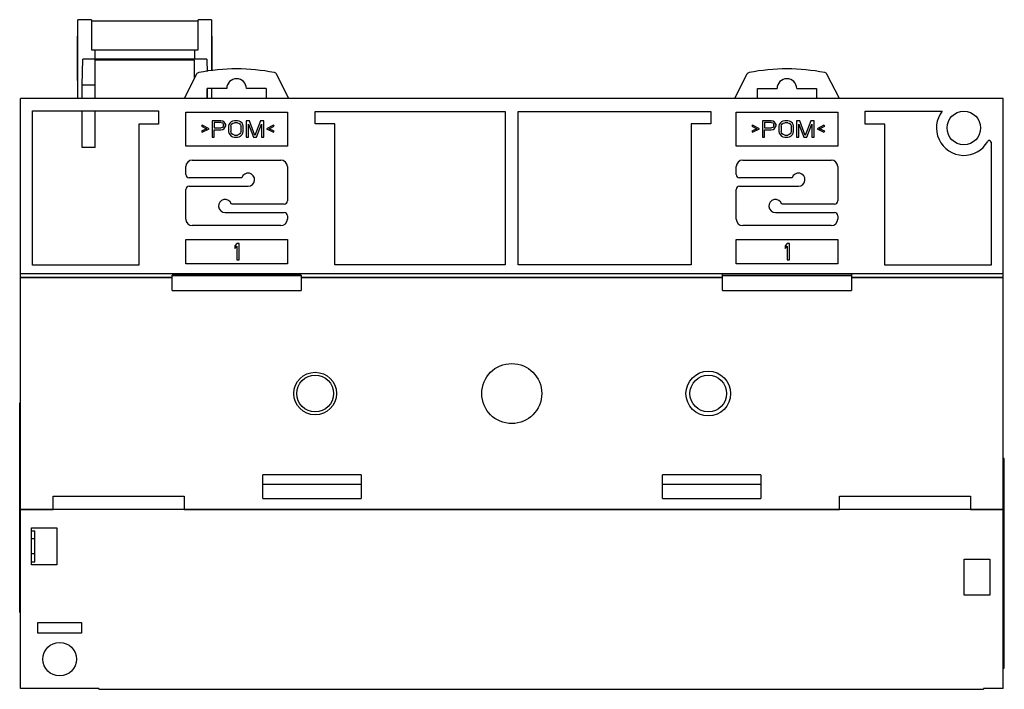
# Model space of a CAD drawing. Header units: millimetres. Extents: x 22 to 173, y 84 to 186.
import ezdxf

# ---------------------------------------------------------------- set-up
doc = ezdxf.new("R2010")
doc.units = ezdxf.units.MM
doc.header["$LTSCALE"] = 17.512232
doc.layers.get('0').update_dxf_attribs({"linetype": 'CONTINUOUS'})

msp = doc.modelspace()

# ---------------------------------------------------------------- linework, layer by layer
at = {"color": 7, "linetype": 'Continuous'}
for p, q in [((31.37, 174.03), (31.37, 186.03)), ((33.45, 186.03), (31.37, 186.03)), ((33.45, 186.03), (33.45, 181.43)), ((33.45, 185.88), (49.69, 185.88)), ((49.69, 181.43), (49.69, 186.03)), ((51.77, 186.03), (49.69, 186.03)), ((51.77, 186.03), (51.77, 178.23)), ((31.27, 176.75), (31.27, 183.54)), ((31.27, 183.54), (31.37, 183.54)), ((31.27, 183.39), (31.37, 183.39)), ((51.87, 183.54), (51.77, 183.54)), ((51.87, 183.39), (51.77, 183.39)), ((51.87, 178.24), (51.87, 183.54)), ((31.27, 183.18), (31.37, 183.18)), ((51.87, 183.18), (51.77, 183.18)), ((33.45, 181.43), (49.69, 181.43)), ((33.97, 174.03), (33.97, 181.43)), ((49.21, 180.03), (49.21, 181.43)), ((32.03, 176.03), (32.1, 180.03)), ((51.03, 180.03), (32.1, 180.03)), ((49.17, 179.85), (33.97, 179.85)), ((49.17, 177.15), (49.17, 179.85)), ((51.03, 180.03), (51.03, 179.79)), ((51.03, 179.79), (51.06, 178.14)), ((31.27, 178.18), (31.37, 178.18)), ((31.27, 177.96), (31.37, 177.96)), ((49.46, 177.71), (47.57, 174.03)), ((63.57, 174.03), (61.68, 177.71)), ((133.46, 177.71), (131.57, 174.03)), ((147.57, 174.03), (145.68, 177.71)), ((31.27, 176.83), (31.37, 176.83)), ((31.27, 176.75), (31.37, 176.75)), ((32.03, 174.03), (32.03, 176.03)), ((33.97, 176.03), (32.03, 176.03)), ((51.07, 175.53), (51.07, 174.03)), ((54.07, 175.53), (51.07, 175.53)), ((51.09, 174.03), (51.09, 175.53)), ((51.77, 175.53), (51.77, 174.03)), ((60.07, 175.53), (57.07, 175.53)), ((60.07, 175.53), (60.07, 174.03)), ((135.07, 174.03), (135.07, 175.53)), ((135.07, 175.53), (138.07, 175.53)), ((141.07, 175.53), (144.07, 175.53)), ((144.07, 175.53), (144.07, 174.03)), ((22.57, 84.03), (22.57, 174.03)), ((172.57, 174.03), (22.57, 174.03)), ((172.57, 84.03), (172.57, 174.03)), ((24.42, 148.61), (24.42, 172.14)), ((24.42, 172.14), (43.64, 172.14)), ((32.03, 166.53), (32.03, 172.14)), ((33.97, 166.53), (33.97, 172.14)), ((43.64, 172.14), (43.64, 170.11)), ((47.82, 166.73), (47.82, 171.93)), ((47.82, 171.93), (63.32, 171.93)), ((63.32, 171.93), (63.32, 166.73)), ((67.57, 170.18), (67.57, 172.03)), ((67.57, 172.03), (96.57, 172.03)), ((96.57, 172.03), (96.57, 148.68)), ((98.57, 148.68), (98.57, 172.03)), ((98.57, 172.03), (127.97, 172.03)), ((127.97, 172.03), (127.97, 170.18)), ((131.82, 166.73), (131.82, 171.93)), ((131.82, 171.93), (147.32, 171.93)), ((147.32, 171.93), (147.32, 166.73)), ((151.5, 172.1), (163.27, 172.1)), ((151.5, 170.11), (151.5, 172.1)), ((40.64, 170.11), (40.64, 148.61)), ((43.64, 170.11), (40.64, 170.11)), ((50.33, 169.94), (50.22, 169.78)), ((51.39, 169.41), (50.33, 169.94)), ((51.84, 170.63), (51.84, 168.13)), ((53.18, 170.63), (51.84, 170.63)), ((52.17, 170.37), (52.17, 169.57)), ((53.24, 170.37), (52.17, 170.37)), ((53.46, 170.58), (53.18, 170.63)), ((53.24, 170.37), (53.4, 170.32)), ((53.4, 170.32), (53.51, 170.21)), ((53.68, 170.42), (53.46, 170.58)), ((53.51, 170.21), (53.57, 170.05)), ((53.57, 169.89), (53.51, 169.73)), ((53.57, 169.89), (53.57, 170.05)), ((53.85, 170.21), (53.68, 170.42)), ((53.91, 170.05), (53.85, 170.21)), ((53.85, 169.68), (53.91, 169.84)), ((53.91, 169.84), (53.91, 170.05)), ((54.41, 170.05), (54.35, 169.78)), ((54.52, 170.26), (54.41, 170.05)), ((54.74, 170.47), (54.52, 170.26)), ((54.69, 169.78), (54.74, 170)), ((54.97, 170.58), (54.74, 170.47)), ((54.74, 170), (54.85, 170.16)), ((54.85, 170.16), (55.02, 170.26)), ((55.24, 170.63), (54.97, 170.58)), ((55.02, 170.26), (55.24, 170.32)), ((55.69, 170.63), (55.24, 170.63)), ((55.69, 170.32), (55.24, 170.32)), ((55.97, 170.58), (55.69, 170.63)), ((55.69, 170.32), (55.91, 170.26)), ((55.91, 170.26), (56.08, 170.16)), ((56.19, 170.47), (55.97, 170.58)), ((56.08, 170.16), (56.19, 170)), ((56.42, 170.26), (56.19, 170.47)), ((56.19, 170), (56.25, 169.78)), ((56.53, 170.05), (56.42, 170.26)), ((56.58, 169.78), (56.53, 170.05)), ((57.03, 170.63), (57.03, 168.13)), ((57.53, 170.63), (57.03, 170.63)), ((57.37, 168.13), (57.37, 170.1)), ((57.37, 170.1), (58.15, 168.13)), ((58.37, 168.4), (57.53, 170.63)), ((59.21, 170.63), (58.37, 168.4)), ((58.59, 168.13), (59.37, 170.1)), ((59.71, 170.63), (59.21, 170.63)), ((59.37, 170.1), (59.37, 168.13)), ((59.71, 168.13), (59.71, 170.63)), ((61.22, 169.94), (60.16, 169.41)), ((61.33, 169.78), (61.22, 169.94)), ((70.57, 170.18), (67.57, 170.18)), ((70.57, 148.68), (70.57, 170.18)), ((124.97, 170.18), (124.97, 148.68)), ((127.97, 170.18), (124.97, 170.18)), ((134.33, 169.94), (134.22, 169.78)), ((135.39, 169.41), (134.33, 169.94)), ((137.18, 170.63), (135.84, 170.63)), ((135.84, 170.63), (135.84, 168.13)), ((137.24, 170.37), (136.17, 170.37)), ((136.17, 170.37), (136.17, 169.57)), ((137.46, 170.58), (137.18, 170.63)), ((137.24, 170.37), (137.4, 170.32)), ((137.4, 170.32), (137.51, 170.21)), ((137.68, 170.42), (137.46, 170.58)), ((137.51, 170.21), (137.57, 170.05)), ((137.57, 169.89), (137.51, 169.73)), ((137.57, 169.89), (137.57, 170.05)), ((137.85, 170.21), (137.68, 170.42)), ((137.91, 170.05), (137.85, 170.21)), ((137.85, 169.68), (137.91, 169.84)), ((137.91, 169.84), (137.91, 170.05)), ((138.41, 170.05), (138.35, 169.78)), ((138.52, 170.26), (138.41, 170.05)), ((138.74, 170.47), (138.52, 170.26)), ((138.69, 169.78), (138.74, 170)), ((138.97, 170.58), (138.74, 170.47)), ((138.74, 170), (138.85, 170.16)), ((138.85, 170.16), (139.02, 170.26)), ((139.24, 170.63), (138.97, 170.58)), ((139.02, 170.26), (139.24, 170.32)), ((139.69, 170.63), (139.24, 170.63)), ((139.69, 170.32), (139.24, 170.32)), ((139.97, 170.58), (139.69, 170.63)), ((139.69, 170.32), (139.91, 170.26)), ((139.91, 170.26), (140.08, 170.16)), ((140.19, 170.47), (139.97, 170.58)), ((140.08, 170.16), (140.19, 170)), ((140.42, 170.26), (140.19, 170.47)), ((140.19, 170), (140.25, 169.78)), ((140.53, 170.05), (140.42, 170.26)), ((140.58, 169.78), (140.53, 170.05)), ((141.53, 170.63), (141.03, 170.63)), ((141.03, 170.63), (141.03, 168.13)), ((141.37, 168.13), (141.37, 170.1)), ((141.37, 170.1), (142.15, 168.13)), ((142.37, 168.4), (141.53, 170.63)), ((143.21, 170.63), (142.37, 168.4)), ((142.59, 168.13), (143.37, 170.1)), ((143.71, 170.63), (143.21, 170.63)), ((143.37, 170.1), (143.37, 168.13)), ((143.71, 168.13), (143.71, 170.63)), ((145.22, 169.94), (144.16, 169.41)), ((145.33, 169.78), (145.22, 169.94)), ((154.5, 170.11), (151.5, 170.11)), ((154.5, 148.61), (154.5, 170.11)), ((50.22, 169.78), (51, 169.41)), ((51, 169.41), (50.22, 169.04)), ((50.22, 169.04), (50.33, 168.88)), ((50.33, 168.88), (51.39, 169.41)), ((52.17, 169.57), (53.24, 169.57)), ((52.17, 168.13), (52.17, 169.25)), ((52.17, 169.25), (53.18, 169.25)), ((53.18, 169.25), (53.46, 169.3)), ((53.4, 169.62), (53.24, 169.57)), ((53.51, 169.73), (53.4, 169.62)), ((53.46, 169.3), (53.68, 169.46)), ((53.68, 169.46), (53.85, 169.68)), ((54.35, 169.78), (54.35, 168.99)), ((54.35, 168.99), (54.41, 168.72)), ((54.41, 168.72), (54.52, 168.51)), ((54.52, 168.51), (54.74, 168.29)), ((54.69, 169.78), (54.69, 168.99)), ((54.74, 168.77), (54.69, 168.99)), ((54.85, 168.61), (54.74, 168.77)), ((55.02, 168.51), (54.85, 168.61)), ((55.24, 168.45), (55.02, 168.51)), ((55.24, 168.45), (55.69, 168.45)), ((55.91, 168.51), (55.69, 168.45)), ((56.08, 168.61), (55.91, 168.51)), ((56.19, 168.77), (56.08, 168.61)), ((56.25, 168.99), (56.19, 168.77)), ((56.19, 168.29), (56.42, 168.51)), ((56.25, 168.99), (56.25, 169.78)), ((56.42, 168.51), (56.53, 168.72)), ((56.53, 168.72), (56.58, 168.99)), ((56.58, 168.99), (56.58, 169.78)), ((60.16, 169.41), (61.22, 168.88)), ((60.55, 169.41), (61.33, 169.78)), ((61.33, 169.04), (60.55, 169.41)), ((61.22, 168.88), (61.33, 169.04)), ((134.22, 169.78), (135, 169.41)), ((135, 169.41), (134.22, 169.04)), ((134.22, 169.04), (134.33, 168.88)), ((134.33, 168.88), (135.39, 169.41)), ((136.17, 169.57), (137.24, 169.57)), ((136.17, 169.25), (137.18, 169.25)), ((136.17, 168.13), (136.17, 169.25)), ((137.18, 169.25), (137.46, 169.3)), ((137.4, 169.62), (137.24, 169.57)), ((137.51, 169.73), (137.4, 169.62)), ((137.46, 169.3), (137.68, 169.46)), ((137.68, 169.46), (137.85, 169.68)), ((138.35, 169.78), (138.35, 168.99)), ((138.35, 168.99), (138.41, 168.72)), ((138.41, 168.72), (138.52, 168.51)), ((138.52, 168.51), (138.74, 168.29)), ((138.69, 169.78), (138.69, 168.99)), ((138.74, 168.77), (138.69, 168.99)), ((138.85, 168.61), (138.74, 168.77)), ((139.02, 168.51), (138.85, 168.61)), ((139.24, 168.45), (139.02, 168.51)), ((139.24, 168.45), (139.69, 168.45)), ((139.91, 168.51), (139.69, 168.45)), ((140.08, 168.61), (139.91, 168.51)), ((140.19, 168.77), (140.08, 168.61)), ((140.25, 168.99), (140.19, 168.77)), ((140.19, 168.29), (140.42, 168.51)), ((140.25, 168.99), (140.25, 169.78)), ((140.42, 168.51), (140.53, 168.72)), ((140.53, 168.72), (140.58, 168.99)), ((140.58, 168.99), (140.58, 169.78)), ((144.16, 169.41), (145.22, 168.88)), ((144.55, 169.41), (145.33, 169.78)), ((145.33, 169.04), (144.55, 169.41)), ((145.22, 168.88), (145.33, 169.04)), ((51.84, 168.13), (52.17, 168.13)), ((54.74, 168.29), (54.97, 168.19)), ((54.97, 168.19), (55.24, 168.13)), ((55.24, 168.13), (55.69, 168.13)), ((55.69, 168.13), (55.97, 168.19)), ((55.97, 168.19), (56.19, 168.29)), ((57.03, 168.13), (57.37, 168.13)), ((58.15, 168.13), (58.59, 168.13)), ((59.37, 168.13), (59.71, 168.13)), ((135.84, 168.13), (136.17, 168.13)), ((138.74, 168.29), (138.97, 168.19)), ((138.97, 168.19), (139.24, 168.13)), ((139.24, 168.13), (139.69, 168.13)), ((139.69, 168.13), (139.97, 168.19)), ((139.97, 168.19), (140.19, 168.29)), ((141.03, 168.13), (141.37, 168.13)), ((142.15, 168.13), (142.59, 168.13)), ((143.37, 168.13), (143.71, 168.13)), ((170.72, 167.36), (170.72, 148.61)), ((33.97, 166.53), (32.03, 166.53)), ((63.32, 166.73), (47.82, 166.73)), ((147.32, 166.73), (131.82, 166.73)), ((48.82, 164.63), (62.32, 164.63)), ((132.82, 164.63), (146.32, 164.63)), ((47.82, 162.43), (47.82, 163.63)), ((63.32, 163.63), (63.32, 158.43)), ((131.82, 162.43), (131.82, 163.63)), ((147.32, 163.63), (147.32, 158.43)), ((56.37, 161.93), (48.32, 161.93)), ((140.37, 161.93), (132.32, 161.93)), ((47.82, 155.63), (47.82, 160.13)), ((48.32, 160.63), (57.32, 160.63)), ((131.82, 155.63), (131.82, 160.13)), ((132.32, 160.63), (141.32, 160.63)), ((62.82, 157.93), (54.78, 157.93)), ((146.82, 157.93), (138.78, 157.93)), ((53.82, 156.63), (62.82, 156.63)), ((137.82, 156.63), (146.82, 156.63)), ((63.32, 156.13), (63.32, 155.63)), ((147.32, 156.13), (147.32, 155.63)), ((62.32, 154.63), (48.82, 154.63)), ((146.32, 154.63), (132.82, 154.63)), ((47.82, 148.83), (47.82, 152.53)), ((47.82, 152.53), (63.32, 152.53)), ((55.63, 151.93), (55.32, 151.56)), ((55.95, 151.93), (55.63, 151.93)), ((55.95, 149.43), (55.95, 151.93)), ((63.32, 152.53), (63.32, 148.83)), ((131.82, 152.53), (147.32, 152.53)), ((131.82, 148.83), (131.82, 152.53)), ((139.63, 151.93), (139.32, 151.56)), ((139.95, 151.93), (139.63, 151.93)), ((139.95, 149.43), (139.95, 151.93)), ((147.32, 152.53), (147.32, 148.83)), ((55.32, 151.56), (55.32, 151.14)), ((55.32, 151.14), (55.63, 151.51)), ((55.63, 151.51), (55.63, 149.43)), ((139.32, 151.56), (139.32, 151.14)), ((139.32, 151.14), (139.63, 151.51)), ((139.63, 151.51), (139.63, 149.43)), ((63.32, 148.83), (47.82, 148.83)), ((55.63, 149.43), (55.95, 149.43)), ((147.32, 148.83), (131.82, 148.83)), ((139.63, 149.43), (139.95, 149.43)), ((172.57, 147.28), (22.57, 147.28)), ((40.64, 148.61), (24.42, 148.61)), ((96.57, 148.68), (70.57, 148.68)), ((124.97, 148.68), (98.57, 148.68)), ((170.72, 148.61), (154.5, 148.61)), ((45.72, 146.74), (22.57, 146.74)), ((45.72, 146.68), (22.57, 146.68)), ((45.72, 144.73), (45.72, 147.08)), ((65.42, 147.08), (45.72, 147.08)), ((45.72, 147.03), (65.42, 147.03)), ((65.42, 147.08), (65.42, 144.73)), ((129.72, 146.74), (65.42, 146.74)), ((129.72, 146.68), (65.42, 146.68)), ((149.42, 147.23), (129.72, 147.23)), ((129.72, 144.73), (129.72, 147.23)), ((129.72, 147.03), (149.42, 147.03)), ((149.42, 147.23), (149.42, 144.73)), ((172.57, 146.74), (149.42, 146.74)), ((172.57, 146.68), (149.42, 146.68)), ((45.72, 144.73), (65.42, 144.73)), ((129.72, 144.73), (149.42, 144.73)), ((22.47, 95.63), (22.47, 127.63)), ((22.57, 127.63), (22.47, 127.63)), ((22.47, 125.13), (22.57, 125.13)), ((172.75, 119.13), (172.57, 119.13)), ((172.75, 87.13), (172.75, 119.13)), ((59.57, 113.03), (59.57, 116.63)), ((74.57, 116.63), (59.57, 116.63)), ((74.57, 116.63), (74.57, 113.03)), ((135.57, 116.63), (120.57, 116.63)), ((120.57, 113.03), (120.57, 116.63)), ((135.57, 116.63), (135.57, 113.03)), ((172.57, 116.63), (172.75, 116.63)), ((59.57, 115.19), (74.57, 115.19)), ((120.57, 115.19), (135.57, 115.19)), ((27.57, 111.31), (27.57, 113.38)), ((27.57, 113.38), (47.57, 113.38)), ((47.57, 113.38), (47.57, 111.31)), ((59.57, 113.03), (74.57, 113.03)), ((120.57, 113.03), (135.57, 113.03)), ((147.57, 113.38), (167.57, 113.38)), ((147.57, 111.31), (147.57, 113.38)), ((167.57, 113.38), (167.57, 111.31)), ((22.57, 111.38), (172.57, 111.38)), ((27.57, 111.31), (22.57, 111.31)), ((147.57, 111.31), (47.57, 111.31)), ((172.57, 111.31), (167.57, 111.31)), ((24.27, 102.9), (24.27, 108.57)), ((24.27, 108.57), (28.16, 108.57)), ((28.16, 108.57), (28.16, 102.9)), ((24.27, 108.12), (24.77, 108.12)), ((24.77, 106.86), (24.27, 106.86)), ((24.77, 103.35), (24.77, 108.12)), ((24.77, 104.6), (24.27, 104.6)), ((166.62, 103.77), (170.52, 103.77)), ((166.62, 98.3), (166.62, 103.77)), ((170.52, 103.77), (170.52, 98.3)), ((24.27, 103.35), (24.77, 103.35)), ((28.16, 102.9), (24.27, 102.9)), ((22.57, 98.13), (22.47, 98.13)), ((170.52, 98.3), (166.62, 98.3)), ((22.47, 95.63), (22.57, 95.63)), ((25.26, 92.47), (25.26, 94.1)), ((25.26, 94.1), (31.89, 94.1)), ((31.89, 94.1), (31.89, 92.47)), ((31.89, 92.47), (25.26, 92.47)), ((172.75, 89.63), (172.57, 89.63)), ((172.57, 87.13), (172.75, 87.13)), ((34.57, 84.03), (22.57, 84.03)), ((34.57, 84.03), (34.57, 83.93)), ((34.57, 83.93), (169.57, 83.93)), ((172.57, 84.03), (169.57, 84.03)), ((169.57, 84.03), (169.57, 83.93))]:
    msp.add_line(p, q, dxfattribs=at)
for centre, radius in [((166.57, 169.53), 2.56), ((67.57, 129.03), 3.25), ((97.57, 129.03), 4.58), ((127.57, 129.03), 3.41), ((67.57, 129.03), 2.8), ((127.57, 129.03), 2.8), ((28.57, 88.53), 2.56)]:
    msp.add_circle(centre, radius, dxfattribs=at)
for centre, radius, start, end in [((49.91, 177.49), 0.5, 101.0724, 152.8137), ((55.57, 148.53), 30, 78.9276, 101.0724), ((61.24, 177.49), 0.5, 27.1863, 78.9276), ((133.91, 177.49), 0.5, 101.0724, 152.8137), ((139.57, 148.53), 30, 78.9276, 101.0724), ((145.24, 177.49), 0.5, 27.1863, 78.9276), ((55.57, 175.53), 1.5, 0, 180), ((139.57, 175.53), 1.5, 0, 180), ((166.57, 169.53), 4.18, 142.1387, 330.7286), ((170.45, 167.36), 0.27, 0, 150.6814), ((48.82, 163.63), 1, 90, 180), ((62.32, 163.63), 1, 0, 90), ((132.82, 163.63), 1, 90, 180), ((146.32, 163.63), 1, 0, 90), ((48.32, 162.43), 0.5, 180, 270), ((57.32, 161.63), 1, 270, 162.5424), ((132.32, 162.43), 0.5, 180, 270), ((141.32, 161.63), 1, 270, 162.5424), ((48.32, 160.13), 0.5, 90, 180), ((132.32, 160.13), 0.5, 90, 180), ((53.82, 157.63), 1, 17.4576, 270), ((62.82, 158.43), 0.5, 270, 360), ((137.82, 157.63), 1, 17.4576, 270), ((146.82, 158.43), 0.5, 270, 360), ((62.82, 156.13), 0.5, 0, 90), ((146.82, 156.13), 0.5, 0, 90), ((48.82, 155.63), 1, 180, 270), ((62.32, 155.63), 1, 270, 360), ((132.82, 155.63), 1, 180, 270), ((146.32, 155.63), 1, 270, 360)]:
    msp.add_arc(centre, radius, start, end, dxfattribs=at)

doc.saveas('drawing.dxf')
